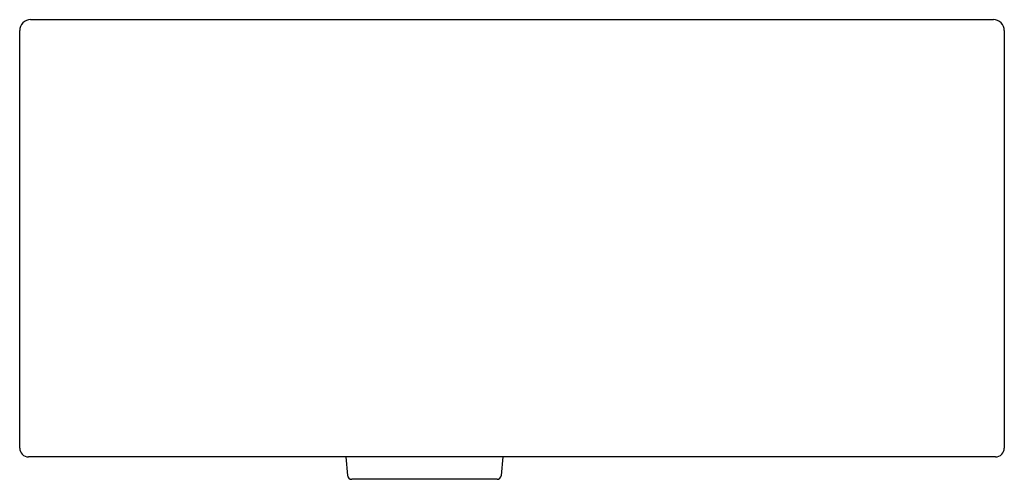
# Model space of a CAD drawing. Header units: millimetres. Extents: x 4686.464 to 4686.914, y 2501.664 to 2501.874.
import ezdxf

# ---------------------------------------------------------------- set-up
doc = ezdxf.new("R2010")
doc.units = ezdxf.units.MM
doc.layers.add('SANINDUSA', color=3, linetype='Continuous')

msp = doc.modelspace()

# ---------------------------------------------------------------- linework, layer by layer
at = {"layer": 'SANINDUSA'}
for p, q in [((4686.4691, 2501.8739), (4686.4941, 2501.8739)), ((4686.4941, 2501.8739), (4686.8841, 2501.8739)), ((4686.8841, 2501.8739), (4686.9091, 2501.8739)), ((4686.4641, 2501.6779), (4686.4641, 2501.8689)), ((4686.9141, 2501.8689), (4686.9141, 2501.6779)), ((4686.4941, 2501.6739), (4686.4681, 2501.6739)), ((4686.8841, 2501.6739), (4686.4941, 2501.6739)), ((4686.6132, 2501.6739), (4686.61394, 2501.66544)), ((4686.68426, 2501.66544), (4686.685, 2501.6739)), ((4686.9101, 2501.6739), (4686.8841, 2501.6739)), ((4686.68226, 2501.66362), (4686.61593, 2501.66362))]:
    msp.add_line(p, q, dxfattribs=at)
for centre, radius, start, end in [((4686.4691, 2501.8689), 0.005, 90, 180), ((4686.9091, 2501.8689), 0.005, 0, 90), ((4686.4681, 2501.6779), 0.004, 180, 270), ((4686.9101, 2501.6779), 0.004, 270, 0), ((4686.61593, 2501.66562), 0.002, 185, 270), ((4686.68226, 2501.66562), 0.002, 270, 355)]:
    msp.add_arc(centre, radius, start, end, dxfattribs=at)

doc.saveas('drawing.dxf')
